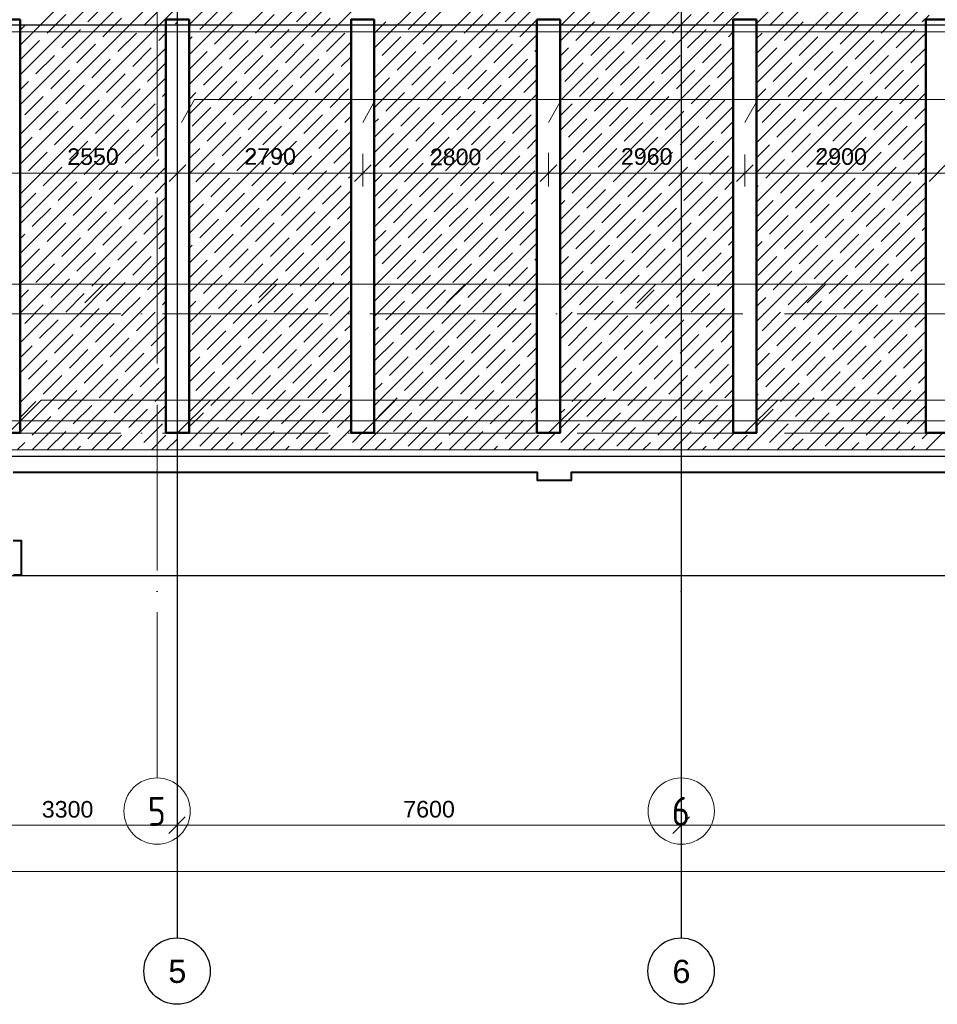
# Model space of a CAD drawing. Header units: millimetres. Extents: x -7161 to 110176, y -144197 to 47288.
# Tile 4 of 28: x 14579 to 28409, y -8612 to 6233. Entities that reach past the tile are written whole.
import ezdxf

# ---------------------------------------------------------------- set-up
doc = ezdxf.new("R2010")
doc.units = ezdxf.units.MM
doc.linetypes.add('ADSK_Линия сетки', pattern=[3125, 2500, -312.5, 0, -312.5])
for name, color, linetype, lineweight in [('S-GRID-____-IDEN', 1, 'Continuous', 20), ('S-GRID-____-OTLN', 1, 'Continuous', 9), ('Каркас', 130, 'Continuous', 50), ('Несущие стены', 10, 'Continuous', 40), ('Обмерные чертежи _09_02_2026_ 2 эт_dwg', 8, 'Continuous', 9), ('Оси', 7, 'Continuous', 9), ('Плита', 7, 'Continuous', 9), ('Размеры', 7, 'Continuous', 9), ('Штриховка', 7, 'Continuous', 9)]:
    doc.layers.add(name, color=color, linetype=linetype, lineweight=lineweight)
doc.styles.add('Arial', font='arial.ttf', dxfattribs={"height": 250})
doc.styles.add('Arial_1', font='arial.ttf', dxfattribs={"height": 350})
doc.styles.add('GOST Common', font='GOST_Common.ttf', dxfattribs={"width": 0.9, "height": 437.5})

# ---------------------------------------------------------------- blocks, each defined once
blk = doc.blocks.new('Обмерные чертежи _09_02_2026_ 2 эт_dwg__Oblique-2038351-Cхема демонтажа сборных ребристых плит перекрытия 2 этажа в осях _Г-Ж_1-3 и Г-Ж_10-12_')
at = {"layer": 'Оси'}
blk.add_line((-0.5, -0.5), (0.5, 0.5), dxfattribs=at)
blk = doc.blocks.new('Обмерные чертежи _09_02_2026_ 2 эт_dwg_ось сокольники-2038352-Cхема демонтажа сборных ребристых плит перекрытия 2 этажа в осях _Г-Ж_1-3 и Г-Ж_10-12_')
at = {"layer": 'Оси'}
for p, q in [((-493913, 37824), (-490214, 37824)), ((-490614, 37824), (-482616, 37824)), ((-483016, 37824), (-470117, 37824)), ((-507564, 37124), (-445320, 37124))]:
    blk.add_line(p, q, dxfattribs=at)
at = {"layer": 'Оси', "color": 250, "lineweight": 30, "flags": 128}
for points in [[(-490414, 84678), (-490414, 80157), (-490414, 63892), (-490414, 56540), (-490414, 51884), (-490414, 45174), (-490414, 43179), (-490414, 36624), (-490414, 36124)], [(-482816, 84678), (-482816, 80157), (-482816, 63892), (-482816, 56540), (-482816, 51884), (-482816, 45174), (-482816, 43179), (-482816, 36624), (-482816, 36124)], [(-445520, 49884), (-452018, 49884), (-455016, 49884), (-459017, 49884), (-462418, 49884), (-470317, 49884), (-482816, 49884), (-490714, 49884), (-493713, 49884), (-497864, 49884), (-500864, 49884), (-507364, 49884), (-513025, 49884), (-513525, 49884)], [(-445520, 43384), (-452018, 43384), (-455016, 43384), (-459017, 43384), (-462418, 43384), (-470317, 43384), (-482816, 43384), (-490714, 43384), (-493713, 43384), (-497864, 43384), (-500864, 43384), (-507364, 43384), (-513025, 43384), (-513525, 43384)], [(-445520, 41586), (-452018, 41586), (-455016, 41586), (-459017, 41586), (-462418, 41586), (-470317, 41586), (-482816, 41586), (-490714, 41586), (-493713, 41586), (-497864, 41586), (-500864, 41586), (-507364, 41586), (-513025, 41586), (-513525, 41586)]]:
    blk.add_lwpolyline(points, dxfattribs=at)
at = {"layer": 'Оси', "flags": 128}
for points in [[(-490414, 38024), (-490414, 36687)], [(-482816, 38024), (-482816, 36687)]]:
    blk.add_lwpolyline(points, close=True, dxfattribs=at)
at = {"layer": 'Оси', "color": 250, "lineweight": 30}
for centre in [(-490414, 35624), (-482816, 35624)]:
    blk.add_circle(centre, 500, dxfattribs=at)
at = {"xscale": 250, "yscale": 250, "zscale": 250}
for p in [(-490414, 37824), (-482816, 37824)]:
    blk.add_blockref('Обмерные чертежи _09_02_2026_ 2 эт_dwg__Oblique-2038351-Cхема демонтажа сборных ребристых плит перекрытия 2 этажа в осях _Г-Ж_1-3 и Г-Ж_10-12_', p, dxfattribs=at)
at = {"xscale": 250, "yscale": 250, "zscale": 250, "rotation": 180}
for p in [(-490414, 37824), (-482816, 37824)]:
    blk.add_blockref('Обмерные чертежи _09_02_2026_ 2 эт_dwg__Oblique-2038351-Cхема демонтажа сборных ребристых плит перекрытия 2 этажа в осях _Г-Ж_1-3 и Г-Ж_10-12_', p, dxfattribs=at)
at = {"layer": 'Оси', "lineweight": 30, "line_spacing_factor": 0.941778}
for s, insert, char_height, width, attachment_point, style in [('3300', (-492063, 38189), 250, 930.44, 2, 'Arial'), ('7600', (-486615, 38191), 250, 930.44, 2, 'Arial'), ('\\fArial|b0|i0|c204|p34|;5', (-490545, 35797), 350, 325.65, 1, 'Arial_1'), ('\\fArial|b0|i0|c204|p34|;6', (-482947, 35795), 350, 325.65, 1, 'Arial_1')]:
    blk.add_mtext(s, dxfattribs=dict(at, insert=insert, char_height=char_height, width=width, attachment_point=attachment_point, style=style))
blk = doc.blocks.new('Обмерные чертежи _09_02_2026_ 2 эт_dwg__Oblique-2038353-Cхема демонтажа сборных ребристых плит перекрытия 2 этажа в осях _Г-Ж_1-3 и Г-Ж_10-12_')
at = {"layer": 'Размеры'}
blk.add_line((-0.5, -0.5), (0.5, 0.5), dxfattribs=at)
blk = doc.blocks.new('Обмерные чертежи _09_02_2026_ 2 эт_dwg-2037874-Cхема демонтажа сборных ребристых плит перекрытия 2 этажа в осях _Г-Ж_1-3 и Г-Ж_10-12_')
at = {"lineweight": 9}
for p, q in [((-717872, -140487), (-717677, -140142)), ((-715072, -140487), (-714877, -140142)), ((-712112, -140487), (-711917, -140142)), ((-722060, -143204), (-721781, -142924)), ((-719447, -143204), (-719167, -142924)), ((-716610, -143204), (-716330, -142924)), ((-713736, -143204), (-713456, -142924)), ((-711171, -143204), (-710892, -142924)), ((-720662, -145167), (-720167, -144673)), ((-717872, -145167), (-717377, -144673)), ((-715072, -145167), (-714577, -144673)), ((-712112, -145167), (-711617, -144673))]:
    blk.add_line(p, q, dxfattribs=at)
at = {"lineweight": 9, "flags": 128}
for points in [[(-690749, -140142), (-691687, -140142), (-720406, -140142), (-720601, -140487), (-720406, -140142)], [(-691500, -143204), (-691220, -142924), (-723426, -142924), (-725851, -142924)], [(-723212, -145167), (-722717, -144673), (-691268, -144673), (-688862, -144673)]]:
    blk.add_lwpolyline(points, dxfattribs=at)
at = {"layer": 'Каркас', "flags": 128}
for points in [[(-723037, -138936), (-723387, -138936), (-723387, -145167), (-723037, -145167), (-723037, -138936)], [(-720487, -138936), (-720837, -138936), (-720837, -145167), (-720487, -145167), (-720487, -138936)], [(-717697, -138936), (-718047, -138936), (-718047, -145167), (-717697, -145167), (-717697, -138936)], [(-714897, -138936), (-715247, -138936), (-715247, -145167), (-714897, -145167), (-714897, -138936)], [(-711937, -138936), (-712287, -138936), (-712287, -145167), (-711937, -145167), (-711937, -138936)], [(-709037, -138936), (-709387, -138936), (-709387, -145167), (-709037, -145167), (-709037, -138936)]]:
    blk.add_lwpolyline(points, dxfattribs=at)
at = {"layer": 'Несущие стены', "flags": 128}
for points in [[(-723135, -147308), (-723015, -147308), (-723015, -146791), (-723138, -146791)], [(-723138, -145756), (-715241, -145756), (-715241, -145881), (-714724, -145881), (-714724, -145756), (-706913, -145756)]]:
    blk.add_lwpolyline(points, dxfattribs=at)
at = {"layer": 'Несущие стены', "color": 7, "lineweight": 9, "flags": 128}
blk.add_lwpolyline([(-689473, -145016), (-689490, -139119), (-723436, -139119), (-723408, -144985), (-689473, -144985)], dxfattribs=at)
at = {"layer": 'Плита', "flags": 128}
blk.add_lwpolyline([(-691378, -135013), (-681998, -135181), (-681998, -147340), (-689269, -147340), (-689269, -145423), (-723567, -145423), (-723567, -147245), (-731114, -147245), (-731183, -138904)], dxfattribs=at)
at = {"layer": 'Размеры'}
for p, q in [((-720462, -141250), (-723412, -141250)), ((-717672, -141250), (-720862, -141250)), ((-714872, -141250), (-718072, -141250)), ((-711912, -141250), (-715272, -141250)), ((-709012, -141250), (-712312, -141250)), ((-706002, -141250), (-709412, -141250))]:
    blk.add_line(p, q, dxfattribs=at)
at = {"layer": 'Размеры', "flags": 128}
for points in [[(-720662, -141450), (-720662, -140864)], [(-717872, -141450), (-717872, -140960)], [(-715072, -141450), (-715072, -140945)], [(-712112, -141450), (-712112, -140967)]]:
    blk.add_lwpolyline(points, close=True, dxfattribs=at)
at = {"layer": 'Штриховка'}
for p, q in [((-711937, -138996), (-709467, -136527)), ((-720487, -139015), (-718222, -136750)), ((-714897, -139262), (-712362, -136728)), ((-717697, -139368), (-715242, -136913)), ((-711937, -139445), (-709467, -136976)), ((-723037, -139320), (-720772, -137055)), ((-720487, -139464), (-718222, -137199)), ((-714897, -139711), (-712362, -137177)), ((-717697, -139817), (-715242, -137362)), ((-711937, -139894), (-709467, -137425)), ((-723037, -139769), (-720772, -137504)), ((-720487, -139913), (-718222, -137648)), ((-714897, -140160), (-712362, -137626)), ((-717697, -140266), (-715242, -137811)), ((-711937, -140343), (-709467, -137874)), ((-723037, -140218), (-720772, -137953)), ((-720487, -140362), (-718222, -138097)), ((-714897, -140609), (-712362, -138075)), ((-717697, -140715), (-715242, -138260)), ((-711937, -140792), (-709467, -138323)), ((-723037, -140667), (-720772, -138402)), ((-720487, -140811), (-718222, -138546)), ((-714897, -141058), (-712362, -138524)), ((-722013, -138969), (-721732, -138689)), ((-721171, -139026), (-720890, -138745)), ((-718870, -138969), (-718589, -138689)), ((-717697, -141164), (-715242, -138710)), ((-715726, -138969), (-715446, -138689)), ((-714885, -139026), (-714604, -138745)), ((-712583, -138969), (-712362, -138748)), ((-711937, -141241), (-709467, -138772)), ((-711741, -139026), (-711461, -138745)), ((-723037, -141116), (-720725, -138804)), ((-722630, -139138), (-722349, -138857)), ((-721788, -139194), (-721507, -138913)), ((-720487, -141260), (-718031, -138804)), ((-720329, -139082), (-720048, -138801)), ((-719487, -139138), (-719206, -138857)), ((-718645, -139194), (-718364, -138913)), ((-717186, -139082), (-716905, -138801)), ((-716344, -139138), (-716063, -138857)), ((-715502, -139194), (-715247, -138939)), ((-714897, -141507), (-712194, -138804)), ((-714043, -139082), (-713762, -138801)), ((-713201, -139138), (-712920, -138857)), ((-710900, -139082), (-710619, -138801)), ((-710058, -139138), (-709777, -138857)), ((-709440, -138969), (-709337, -138866)), ((-723037, -139095), (-722967, -139026)), ((-722405, -139362), (-722125, -139082)), ((-720693, -138997), (-720666, -138969)), ((-720104, -139306), (-719824, -139026)), ((-719262, -139362), (-718982, -139082)), ((-717697, -139144), (-717522, -138969)), ((-716961, -139306), (-716681, -139026)), ((-716119, -139362), (-715839, -139082)), ((-714660, -139250), (-714379, -138969)), ((-713818, -139306), (-713537, -139026)), ((-712976, -139362), (-712696, -139082)), ((-711517, -139250), (-711236, -138969)), ((-710675, -139306), (-710394, -139026)), ((-709833, -139362), (-709552, -139082)), ((-721564, -139418), (-721283, -139138)), ((-720946, -139250), (-720837, -139140)), ((-720487, -139239), (-720441, -139194)), ((-718420, -139418), (-718140, -139138)), ((-717697, -141613), (-715247, -139163)), ((-717579, -139475), (-717298, -139194)), ((-714436, -139475), (-714155, -139194)), ((-712359, -139194), (-712287, -139122)), ((-711937, -139221), (-711854, -139138)), ((-711937, -141690), (-709387, -139140)), ((-711292, -139475), (-711012, -139194)), ((-723037, -141565), (-720837, -139365)), ((-723023, -139531), (-722742, -139250)), ((-722181, -139587), (-721900, -139306)), ((-721339, -139643), (-721058, -139362)), ((-720487, -141709), (-718047, -139269)), ((-719880, -139531), (-719599, -139250)), ((-719038, -139587), (-718757, -139306)), ((-716737, -139531), (-716456, -139250)), ((-715895, -139587), (-715614, -139306)), ((-715277, -139418), (-715247, -139388)), ((-714897, -141956), (-712287, -139346)), ((-714897, -139487), (-714772, -139362)), ((-713594, -139531), (-713313, -139250)), ((-712752, -139587), (-712471, -139306)), ((-711910, -139643), (-711629, -139362)), ((-710451, -139531), (-710170, -139250)), ((-709609, -139587), (-709387, -139365)), ((-722798, -139755), (-722518, -139475)), ((-721956, -139811), (-721676, -139531)), ((-720487, -139689), (-720217, -139418)), ((-719655, -139755), (-719375, -139475)), ((-718813, -139811), (-718533, -139531)), ((-718196, -139643), (-718047, -139494)), ((-717354, -139699), (-717073, -139418)), ((-716512, -139755), (-716232, -139475)), ((-715670, -139811), (-715390, -139531)), ((-714211, -139699), (-713930, -139418)), ((-713369, -139755), (-713088, -139475)), ((-711068, -139699), (-710787, -139418)), ((-710226, -139755), (-709945, -139475)), ((-721115, -139867), (-720837, -139589)), ((-720273, -139924), (-719992, -139643)), ((-717697, -139593), (-717691, -139587)), ((-717697, -142062), (-715247, -139612)), ((-717130, -139924), (-716849, -139643)), ((-714828, -139867), (-714548, -139587)), ((-713986, -139924), (-713706, -139643)), ((-712527, -139811), (-712287, -139571)), ((-711937, -142139), (-709387, -139589)), ((-711685, -139867), (-711405, -139587)), ((-710843, -139924), (-710563, -139643)), ((-723037, -142014), (-720837, -139814)), ((-722574, -139980), (-722293, -139699)), ((-721732, -140036), (-721451, -139755)), ((-720487, -142158), (-718047, -139718)), ((-719431, -139980), (-719150, -139699)), ((-718589, -140036), (-718308, -139755)), ((-717697, -140042), (-717466, -139811)), ((-716288, -139980), (-716007, -139699)), ((-714897, -142405), (-712287, -139795)), ((-714604, -140092), (-714323, -139811)), ((-713145, -139980), (-712864, -139699)), ((-711461, -140092), (-711180, -139811)), ((-710001, -139980), (-709721, -139699)), ((-723037, -139993), (-722911, -139867)), ((-722349, -140204), (-722069, -139924)), ((-721507, -140260), (-721227, -139980)), ((-720048, -140148), (-719768, -139867)), ((-719206, -140204), (-718926, -139924)), ((-718364, -140260), (-718084, -139980)), ((-716905, -140148), (-716624, -139867)), ((-716063, -140204), (-715783, -139924)), ((-715446, -140036), (-715247, -139837)), ((-713762, -140148), (-713481, -139867)), ((-712920, -140204), (-712639, -139924)), ((-711937, -140119), (-711798, -139980)), ((-710619, -140148), (-710338, -139867)), ((-709777, -140204), (-709496, -139924)), ((-722967, -140373), (-722686, -140092)), ((-720890, -140092), (-720837, -140039)), ((-720487, -140138), (-720385, -140036)), ((-719824, -140373), (-719543, -140092)), ((-717697, -142511), (-715247, -140061)), ((-717522, -140317), (-717242, -140036)), ((-716681, -140373), (-716400, -140092)), ((-714379, -140317), (-714099, -140036)), ((-713537, -140373), (-713257, -140092)), ((-712303, -140036), (-712287, -140020)), ((-711937, -142588), (-709387, -140038)), ((-711236, -140317), (-710956, -140036)), ((-710394, -140373), (-710114, -140092)), ((-723037, -142463), (-720837, -140263)), ((-722125, -140429), (-721844, -140148)), ((-721283, -140485), (-721002, -140204)), ((-720487, -142607), (-718047, -140167)), ((-720441, -140541), (-720160, -140260)), ((-718982, -140429), (-718701, -140148)), ((-717298, -140541), (-717017, -140260)), ((-715839, -140429), (-715558, -140148)), ((-714897, -140385), (-714716, -140204)), ((-714897, -142854), (-712287, -140244)), ((-714155, -140541), (-713874, -140260)), ((-712696, -140429), (-712415, -140148)), ((-711854, -140485), (-711573, -140204)), ((-711012, -140541), (-710731, -140260)), ((-709552, -140429), (-709387, -140263)), ((-722742, -140597), (-722462, -140317)), ((-721900, -140653), (-721620, -140373)), ((-719599, -140597), (-719319, -140317)), ((-718757, -140653), (-718477, -140373)), ((-718140, -140485), (-718047, -140392)), ((-716456, -140597), (-716175, -140317)), ((-715614, -140653), (-715334, -140373)), ((-713313, -140597), (-713032, -140317)), ((-710170, -140597), (-709889, -140317)), ((-722518, -140822), (-722237, -140541)), ((-721058, -140709), (-720837, -140488)), ((-720217, -140766), (-719936, -140485)), ((-719375, -140822), (-719094, -140541)), ((-717697, -140491), (-717635, -140429)), ((-717697, -142960), (-715247, -140510)), ((-717073, -140766), (-716793, -140485)), ((-716232, -140822), (-715951, -140541)), ((-714772, -140709), (-714492, -140429)), ((-713930, -140766), (-713650, -140485)), ((-713088, -140822), (-712808, -140541)), ((-712471, -140653), (-712287, -140469)), ((-711937, -143037), (-709387, -140487)), ((-711629, -140709), (-711349, -140429)), ((-710787, -140766), (-710507, -140485)), ((-709945, -140822), (-709665, -140541)), ((-723037, -140891), (-722854, -140709)), ((-723037, -142912), (-720837, -140712)), ((-721676, -140878), (-721395, -140597)), ((-720487, -143056), (-718047, -140616)), ((-719992, -140990), (-719711, -140709)), ((-718533, -140878), (-718252, -140597)), ((-717691, -140934), (-717410, -140653)), ((-716849, -140990), (-716568, -140709)), ((-714897, -143303), (-712287, -140693)), ((-714548, -140934), (-714267, -140653)), ((-713706, -140990), (-713425, -140709)), ((-711405, -140934), (-711124, -140653)), ((-710563, -140990), (-710282, -140709)), ((-722293, -141046), (-722013, -140766)), ((-721451, -141102), (-721171, -140822)), ((-719150, -141046), (-718870, -140766)), ((-718308, -141102), (-718047, -140841)), ((-716007, -141046), (-715726, -140766)), ((-715390, -140878), (-715247, -140735)), ((-714897, -140834), (-714885, -140822)), ((-712864, -141046), (-712583, -140766)), ((-711937, -141017), (-711741, -140822)), ((-709721, -141046), (-709440, -140766)), ((-722911, -141215), (-722630, -140934)), ((-722069, -141271), (-721788, -140990)), ((-720487, -141036), (-720329, -140878)), ((-719768, -141215), (-719487, -140934)), ((-718926, -141271), (-718645, -140990)), ((-717697, -143409), (-715247, -140959)), ((-717466, -141158), (-717186, -140878)), ((-716624, -141215), (-716344, -140934)), ((-715783, -141271), (-715502, -140990)), ((-714323, -141158), (-714043, -140878)), ((-713481, -141215), (-713201, -140934)), ((-712639, -141271), (-712359, -140990)), ((-711937, -143486), (-709387, -140936)), ((-711180, -141158), (-710900, -140878)), ((-710338, -141215), (-710058, -140934)), ((-723037, -143361), (-720837, -141161)), ((-722686, -141439), (-722405, -141158)), ((-721227, -141327), (-720946, -141046)), ((-720487, -143505), (-718047, -141065)), ((-720385, -141383), (-720104, -141102)), ((-719543, -141439), (-719262, -141158)), ((-717242, -141383), (-716961, -141102)), ((-716400, -141439), (-716119, -141158)), ((-714897, -141283), (-714660, -141046)), ((-714897, -143752), (-712287, -141142)), ((-714099, -141383), (-713818, -141102)), ((-713257, -141439), (-712976, -141158)), ((-711798, -141327), (-711517, -141046)), ((-710956, -141383), (-710675, -141102)), ((-710114, -141439), (-709833, -141158)), ((-709496, -141271), (-709387, -141161)), ((-721844, -141495), (-721564, -141215)), ((-718701, -141495), (-718420, -141215)), ((-718084, -141327), (-718047, -141290)), ((-717697, -141389), (-717579, -141271)), ((-715558, -141495), (-715277, -141215)), ((-714716, -141551), (-714436, -141271)), ((-711573, -141551), (-711292, -141271)), ((-723037, -141340), (-723023, -141327)), ((-722462, -141664), (-722181, -141383)), ((-721620, -141720), (-721339, -141439)), ((-721002, -141551), (-720837, -141386)), ((-720160, -141607), (-719880, -141327)), ((-719319, -141664), (-719038, -141383)), ((-718477, -141720), (-718196, -141439)), ((-717697, -143858), (-715247, -141408)), ((-717017, -141607), (-716737, -141327)), ((-716175, -141664), (-715895, -141383)), ((-713874, -141607), (-713594, -141327)), ((-713032, -141664), (-712752, -141383)), ((-712415, -141495), (-712287, -141367)), ((-711937, -143935), (-709387, -141385)), ((-711937, -141466), (-711910, -141439)), ((-710731, -141607), (-710451, -141327)), ((-709889, -141664), (-709609, -141383)), ((-723037, -141789), (-722798, -141551)), ((-723037, -143810), (-720837, -141610)), ((-722237, -141888), (-721956, -141607)), ((-720487, -143954), (-718047, -141514)), ((-719936, -141832), (-719655, -141551)), ((-719094, -141888), (-718813, -141607)), ((-717635, -141776), (-717354, -141495)), ((-716793, -141832), (-716512, -141551)), ((-715951, -141888), (-715670, -141607)), ((-714897, -144201), (-712287, -141591)), ((-714492, -141776), (-714211, -141495)), ((-713650, -141832), (-713369, -141551)), ((-712808, -141888), (-712527, -141607)), ((-711349, -141776), (-711068, -141495)), ((-710507, -141832), (-710226, -141551)), ((-709665, -141888), (-709387, -141610)), ((-721395, -141944), (-721115, -141664)), ((-720487, -141934), (-720273, -141720)), ((-718252, -141944), (-718047, -141739)), ((-717410, -142000), (-717130, -141720)), ((-715334, -141720), (-715247, -141633)), ((-714897, -141732), (-714828, -141664)), ((-714267, -142000), (-713986, -141720)), ((-711937, -141915), (-711685, -141664)), ((-711124, -142000), (-710843, -141720)), ((-722854, -142056), (-722574, -141776)), ((-722013, -142113), (-721732, -141832)), ((-721171, -142169), (-720890, -141888)), ((-719711, -142056), (-719431, -141776)), ((-718870, -142113), (-718589, -141832)), ((-717697, -144307), (-715247, -141857)), ((-716568, -142056), (-716288, -141776)), ((-715726, -142113), (-715446, -141832)), ((-714885, -142169), (-714604, -141888)), ((-713425, -142056), (-713145, -141776)), ((-712583, -142113), (-712303, -141832)), ((-711937, -144384), (-709387, -141834)), ((-711741, -142169), (-711461, -141888)), ((-710282, -142056), (-710001, -141776)), ((-723037, -144259), (-720837, -142059)), ((-722630, -142281), (-722349, -142000)), ((-721788, -142337), (-721507, -142056)), ((-720487, -144403), (-718047, -141963)), ((-720329, -142225), (-720048, -141944)), ((-719487, -142281), (-719206, -142000)), ((-718645, -142337), (-718364, -142056)), ((-717186, -142225), (-716905, -141944)), ((-716344, -142281), (-716063, -142000)), ((-714897, -144650), (-712287, -142040)), ((-714043, -142225), (-713762, -141944)), ((-713201, -142281), (-712920, -142000)), ((-710900, -142225), (-710619, -141944)), ((-710058, -142281), (-709777, -142000)), ((-709440, -142113), (-709387, -142059)), ((-723037, -142239), (-722967, -142169)), ((-720104, -142449), (-719824, -142169)), ((-717697, -142287), (-717522, -142113)), ((-716961, -142449), (-716681, -142169)), ((-715502, -142337), (-715247, -142082)), ((-714660, -142393), (-714379, -142113)), ((-713818, -142449), (-713537, -142169)), ((-711517, -142393), (-711236, -142113)), ((-710675, -142449), (-710394, -142169)), ((-722405, -142505), (-722125, -142225)), ((-721564, -142562), (-721283, -142281)), ((-720946, -142393), (-720837, -142284)), ((-720487, -142383), (-720441, -142337)), ((-719262, -142505), (-718982, -142225)), ((-718420, -142562), (-718140, -142281)), ((-717697, -144756), (-715247, -142306)), ((-717579, -142618), (-717298, -142337)), ((-716119, -142505), (-715839, -142225)), ((-714436, -142618), (-714155, -142337)), ((-712976, -142505), (-712696, -142225)), ((-712359, -142337), (-712287, -142265)), ((-711937, -142364), (-711854, -142281)), ((-711937, -144833), (-709387, -142283)), ((-711292, -142618), (-711012, -142337)), ((-709833, -142505), (-709552, -142225)), ((-723023, -142674), (-722742, -142393)), ((-722181, -142730), (-721900, -142449)), ((-721339, -142786), (-721058, -142505)), ((-720487, -144852), (-718047, -142412)), ((-719880, -142674), (-719599, -142393)), ((-719038, -142730), (-718757, -142449)), ((-716737, -142674), (-716456, -142393)), ((-715895, -142730), (-715614, -142449)), ((-714897, -145099), (-712287, -142489)), ((-714897, -142630), (-714772, -142505)), ((-713594, -142674), (-713313, -142393)), ((-712752, -142730), (-712471, -142449)), ((-711910, -142786), (-711629, -142505)), ((-710451, -142674), (-710170, -142393)), ((-723037, -144708), (-720837, -142508)), ((-722798, -142898), (-722518, -142618)), ((-720487, -142832), (-720217, -142562)), ((-719655, -142898), (-719375, -142618)), ((-718196, -142786), (-718047, -142637)), ((-717354, -142842), (-717073, -142562)), ((-716512, -142898), (-716232, -142618)), ((-715277, -142562), (-715247, -142531)), ((-714211, -142842), (-713930, -142562)), ((-713369, -142898), (-713088, -142618)), ((-711068, -142842), (-710787, -142562)), ((-710226, -142898), (-709945, -142618)), ((-709609, -142730), (-709387, -142508)), ((-721956, -142954), (-721676, -142674)), ((-721115, -143011), (-720837, -142733)), ((-720273, -143067), (-719992, -142786)), ((-718813, -142954), (-718533, -142674)), ((-717914, -145423), (-715247, -142755)), ((-717697, -142736), (-717691, -142730)), ((-717130, -143067), (-716849, -142786)), ((-715670, -142954), (-715390, -142674)), ((-714828, -143011), (-714548, -142730)), ((-713986, -143067), (-713706, -142786)), ((-712527, -142954), (-712287, -142714)), ((-712077, -145423), (-709387, -142732)), ((-711685, -143011), (-711405, -142730)), ((-710843, -143067), (-710563, -142786)), ((-722574, -143123), (-722293, -142842)), ((-721732, -143179), (-721451, -142898)), ((-720608, -145423), (-718047, -142861)), ((-719431, -143123), (-719150, -142842)), ((-718589, -143179), (-718308, -142898)), ((-716288, -143123), (-716007, -142842)), ((-714771, -145423), (-712287, -142938)), ((-713145, -143123), (-712864, -142842)), ((-710001, -143123), (-709721, -142842)), ((-723037, -145157), (-720837, -142957)), ((-723037, -143137), (-722911, -143011)), ((-722349, -143347), (-722069, -143067)), ((-720048, -143291), (-719768, -143011)), ((-719206, -143347), (-718926, -143067)), ((-717697, -143185), (-717466, -142954)), ((-716905, -143291), (-716624, -143011)), ((-716063, -143347), (-715783, -143067)), ((-715446, -143179), (-715247, -142980)), ((-714604, -143235), (-714323, -142954)), ((-713762, -143291), (-713481, -143011)), ((-712920, -143347), (-712639, -143067)), ((-711461, -143235), (-711180, -142954)), ((-710619, -143291), (-710338, -143011)), ((-709777, -143347), (-709496, -143067)), ((-722967, -143516), (-722686, -143235)), ((-721507, -143403), (-721227, -143123)), ((-720890, -143235), (-720837, -143182)), ((-720487, -143281), (-720385, -143179)), ((-719824, -143516), (-719543, -143235)), ((-718364, -143403), (-718084, -143123)), ((-717522, -143460), (-717242, -143179)), ((-717465, -145423), (-715247, -143204)), ((-716681, -143516), (-716400, -143235)), ((-714379, -143460), (-714099, -143179)), ((-713537, -143516), (-713257, -143235)), ((-712303, -143179), (-712287, -143163)), ((-711937, -143262), (-711798, -143123)), ((-711628, -145423), (-709387, -143181)), ((-711236, -143460), (-710956, -143179)), ((-710394, -143516), (-710114, -143235)), ((-722125, -143572), (-721844, -143291)), ((-721283, -143628), (-721002, -143347)), ((-720159, -145423), (-718047, -143310)), ((-718982, -143572), (-718701, -143291)), ((-715839, -143572), (-715558, -143291)), ((-714897, -143528), (-714716, -143347)), ((-714322, -145423), (-712287, -143387)), ((-712696, -143572), (-712415, -143291)), ((-711854, -143628), (-711573, -143347)), ((-722853, -145423), (-720837, -143406)), ((-722742, -143740), (-722462, -143460)), ((-721900, -143796), (-721620, -143516)), ((-720441, -143684), (-720160, -143403)), ((-719599, -143740), (-719319, -143460)), ((-718757, -143796), (-718477, -143516)), ((-718140, -143628), (-718047, -143535)), ((-717298, -143684), (-717017, -143403)), ((-716456, -143740), (-716175, -143460)), ((-715614, -143796), (-715334, -143516)), ((-714155, -143684), (-713874, -143403)), ((-713313, -143740), (-713032, -143460)), ((-711012, -143684), (-710731, -143403)), ((-710170, -143740), (-709889, -143460)), ((-709552, -143572), (-709387, -143406)), ((-722518, -143965), (-722237, -143684)), ((-721058, -143852), (-720837, -143631)), ((-720217, -143909), (-719936, -143628)), ((-719375, -143965), (-719094, -143684)), ((-717697, -143634), (-717635, -143572)), ((-717073, -143909), (-716793, -143628)), ((-717016, -145423), (-715247, -143653)), ((-716232, -143965), (-715951, -143684)), ((-714772, -143852), (-714492, -143572)), ((-713930, -143909), (-713650, -143628)), ((-713088, -143965), (-712808, -143684)), ((-712471, -143796), (-712287, -143612)), ((-711629, -143852), (-711349, -143572)), ((-711179, -145423), (-709387, -143630)), ((-710787, -143909), (-710507, -143628)), ((-709945, -143965), (-709665, -143684)), ((-721676, -144021), (-721395, -143740)), ((-719710, -145423), (-718047, -143759)), ((-718533, -144021), (-718252, -143740)), ((-717691, -144077), (-717410, -143796)), ((-714548, -144077), (-714267, -143796)), ((-713873, -145423), (-712287, -143836)), ((-711405, -144077), (-711124, -143796)), ((-723037, -144035), (-722854, -143852)), ((-722404, -145423), (-720837, -143855)), ((-722293, -144189), (-722013, -143909)), ((-721451, -144245), (-721171, -143965)), ((-719992, -144133), (-719711, -143852)), ((-719150, -144189), (-718870, -143909)), ((-718308, -144245), (-718047, -143984)), ((-716849, -144133), (-716568, -143852)), ((-716007, -144189), (-715726, -143909)), ((-715390, -144021), (-715247, -143878)), ((-714897, -143977), (-714885, -143965)), ((-713706, -144133), (-713425, -143852)), ((-712864, -144189), (-712583, -143909)), ((-711937, -144160), (-711741, -143965)), ((-710563, -144133), (-710282, -143852)), ((-709721, -144189), (-709440, -143909)), ((-722911, -144358), (-722630, -144077)), ((-722069, -144414), (-721788, -144133)), ((-720487, -144179), (-720329, -144021)), ((-719768, -144358), (-719487, -144077)), ((-718926, -144414), (-718645, -144133)), ((-717466, -144301), (-717186, -144021)), ((-716624, -144358), (-716344, -144077)), ((-716567, -145423), (-715247, -144102)), ((-715783, -144414), (-715502, -144133)), ((-714323, -144301), (-714043, -144021)), ((-713481, -144358), (-713201, -144077)), ((-712639, -144414), (-712359, -144133)), ((-711180, -144301), (-710900, -144021)), ((-710730, -145423), (-709387, -144079)), ((-710338, -144358), (-710058, -144077)), ((-721227, -144470), (-720946, -144189)), ((-720385, -144526), (-720104, -144245)), ((-719261, -145423), (-718047, -144208)), ((-717242, -144526), (-716961, -144245)), ((-714897, -144426), (-714660, -144189)), ((-714099, -144526), (-713818, -144245)), ((-713424, -145423), (-712287, -144285)), ((-711798, -144470), (-711517, -144189)), ((-710956, -144526), (-710675, -144245)), ((-722686, -144582), (-722405, -144301)), ((-721955, -145423), (-720837, -144304)), ((-721844, -144638), (-721564, -144358)), ((-719543, -144582), (-719262, -144301)), ((-718701, -144638), (-718420, -144358)), ((-718084, -144470), (-718047, -144433)), ((-717697, -144532), (-717579, -144414)), ((-716400, -144582), (-716119, -144301)), ((-715558, -144638), (-715277, -144358)), ((-714716, -144694), (-714436, -144414)), ((-713257, -144582), (-712976, -144301)), ((-711573, -144694), (-711292, -144414)), ((-710114, -144582), (-709833, -144301)), ((-709496, -144414), (-709387, -144304)), ((-723037, -144484), (-723023, -144470)), ((-722462, -144807), (-722181, -144526)), ((-721620, -144863), (-721339, -144582)), ((-721002, -144694), (-720837, -144529)), ((-720160, -144751), (-719880, -144470)), ((-719319, -144807), (-719038, -144526)), ((-718477, -144863), (-718196, -144582)), ((-717017, -144751), (-716737, -144470)), ((-716175, -144807), (-715895, -144526)), ((-716118, -145423), (-715247, -144551)), ((-713874, -144751), (-713594, -144470)), ((-713032, -144807), (-712752, -144526)), ((-712415, -144638), (-712287, -144510)), ((-711937, -144609), (-711910, -144582)), ((-710731, -144751), (-710451, -144470)), ((-710281, -145423), (-709387, -144528)), ((-709889, -144807), (-709609, -144526)), ((-723037, -144933), (-722798, -144694)), ((-719936, -144975), (-719655, -144694)), ((-718812, -145423), (-718047, -144657)), ((-717635, -144919), (-717354, -144638)), ((-716793, -144975), (-716512, -144694)), ((-714492, -144919), (-714211, -144638)), ((-713650, -144975), (-713369, -144694)), ((-711349, -144919), (-711068, -144638)), ((-710507, -144975), (-710226, -144694)), ((-722237, -145031), (-721956, -144751)), ((-721506, -145423), (-720837, -144753)), ((-721395, -145087), (-721115, -144807)), ((-720487, -145077), (-720273, -144863)), ((-719094, -145031), (-718813, -144751)), ((-717410, -145143), (-717130, -144863)), ((-715951, -145031), (-715670, -144751)), ((-715334, -144863), (-715247, -144776)), ((-714897, -144875), (-714828, -144807)), ((-714267, -145143), (-713986, -144863)), ((-712975, -145423), (-712287, -144734)), ((-712808, -145031), (-712527, -144751)), ((-711937, -145058), (-711685, -144807)), ((-711124, -145143), (-710843, -144863)), ((-709665, -145031), (-709387, -144753)), ((-722854, -145200), (-722574, -144919)), ((-722013, -145256), (-721732, -144975)), ((-719711, -145200), (-719431, -144919)), ((-718870, -145256), (-718589, -144975)), ((-718252, -145087), (-718047, -144882)), ((-716568, -145200), (-716288, -144919)), ((-715726, -145256), (-715446, -144975)), ((-715669, -145423), (-715247, -145000)), ((-713425, -145200), (-713145, -144919)), ((-712583, -145256), (-712303, -144975)), ((-710282, -145200), (-710001, -144919)), ((-709832, -145423), (-709387, -144977)), ((-722629, -145423), (-722349, -145143)), ((-721171, -145312), (-720890, -145031)), ((-720329, -145368), (-720048, -145087)), ((-719486, -145423), (-719206, -145143)), ((-718363, -145423), (-718047, -145106)), ((-718028, -145312), (-717883, -145167)), ((-717186, -145368), (-716905, -145087)), ((-716343, -145423), (-716063, -145143)), ((-715220, -145423), (-714965, -145167)), ((-714885, -145312), (-714604, -145031)), ((-714043, -145368), (-713762, -145087)), ((-713200, -145423), (-712920, -145143)), ((-712526, -145423), (-712271, -145167)), ((-711741, -145312), (-711461, -145031)), ((-710900, -145368), (-710619, -145087)), ((-710057, -145423), (-709777, -145143)), ((-709440, -145256), (-709352, -145167)), ((-709383, -145423), (-709127, -145167)), ((-723078, -145423), (-722967, -145312)), ((-721731, -145423), (-721507, -145200)), ((-721057, -145423), (-720837, -145202)), ((-720833, -145423), (-720666, -145256)), ((-719935, -145423), (-719824, -145312)), ((-718588, -145423), (-718364, -145200)), ((-717690, -145423), (-717522, -145256)), ((-716792, -145423), (-716681, -145312)), ((-715445, -145423), (-715221, -145200)), ((-714547, -145423), (-714379, -145256)), ((-713649, -145423), (-713537, -145312)), ((-712302, -145423), (-712078, -145200)), ((-711404, -145423), (-711236, -145256)), ((-710506, -145423), (-710394, -145312)), ((-722180, -145423), (-722125, -145368)), ((-719037, -145423), (-718982, -145368)), ((-715894, -145423), (-715839, -145368)), ((-712751, -145423), (-712696, -145368)), ((-709607, -145423), (-709552, -145368))]:
    blk.add_line(p, q, dxfattribs=at)
blk.add_blockref('Обмерные чертежи _09_02_2026_ 2 эт_dwg_ось сокольники-2038352-Cхема демонтажа сборных ребристых плит перекрытия 2 этажа в осях _Г-Ж_1-3 и Г-Ж_10-12_', (-230257, -188905))
at = {"xscale": 250, "yscale": 250, "zscale": 250, "rotation": 180}
for p in [(-720662, -141250), (-717872, -141250), (-715072, -141250), (-712112, -141250), (-709212, -141250)]:
    blk.add_blockref('Обмерные чертежи _09_02_2026_ 2 эт_dwg__Oblique-2038353-Cхема демонтажа сборных ребристых плит перекрытия 2 этажа в осях _Г-Ж_1-3 и Г-Ж_10-12_', p, dxfattribs=at)
at = {"xscale": 250, "yscale": 250, "zscale": 250}
for p in [(-720662, -141250), (-717872, -141250), (-715072, -141250), (-712112, -141250), (-709212, -141250)]:
    blk.add_blockref('Обмерные чертежи _09_02_2026_ 2 эт_dwg__Oblique-2038353-Cхема демонтажа сборных ребристых плит перекрытия 2 этажа в осях _Г-Ж_1-3 и Г-Ж_10-12_', p, dxfattribs=at)
at = {"layer": 'Размеры', "char_height": 250, "width": 930.44, "attachment_point": 2, "line_spacing_factor": 0.941778, "style": 'Arial'}
for s, insert in [('2550', (-721937, -140876)), ('2790', (-719267, -140874)), ('2960', (-713592, -140874)), ('2900', (-710662, -140874)), ('2800', (-716472, -140881))]:
    blk.add_mtext(s, dxfattribs=dict(at, insert=insert))
blk = doc.blocks.new('Ось сетки - Круг_Ø8 мм-6408-Cхема демонтажа сборных ребристых плит перекрытия 2 этажа в осях _Г-Ж_1-3 и Г-Ж_10-12_')
at = {"layer": 'S-GRID-____-IDEN'}
for start, end in [(360, 180), (180, 360)]:
    blk.add_arc((0, 0), 4, start, end, dxfattribs=at)

msp = doc.modelspace()

# ---------------------------------------------------------------- linework, layer by layer
at = {"layer": 'S-GRID-____-OTLN', "linetype": 'ADSK_Линия сетки'}
for p, q in [((16650, -5199), (16650, 47213)), ((24550, -5199), (24550, 47213)), ((-5146, 1800), (63082, 1800)), ((-5146, 0), (63082, 0)), ((-5146, -2150), (63082, -2150))]:
    msp.add_line(p, q, dxfattribs=at)

# ---------------------------------------------------------------- block references
at = {"layer": 'S-GRID-____-IDEN', "xscale": 125, "yscale": 125, "zscale": 125}
for p in [(16650, -5699), (24550, -5699)]:
    msp.add_blockref('Ось сетки - Круг_Ø8 мм-6408-Cхема демонтажа сборных ребристых плит перекрытия 2 этажа в осях _Г-Ж_1-3 и Г-Ж_10-12_', p, dxfattribs=at)
at = {"layer": 'Обмерные чертежи _09_02_2026_ 2 эт_dwg', "color": 7}
msp.add_blockref('Обмерные чертежи _09_02_2026_ 2 эт_dwg-2037874-Cхема демонтажа сборных ребристых плит перекрытия 2 этажа в осях _Г-Ж_1-3 и Г-Ж_10-12_', (737621, 145169), dxfattribs=at)

# ---------------------------------------------------------------- texts
at = {"layer": 'S-GRID-____-IDEN', "lineweight": 9, "char_height": 437.5, "width": 342.72, "attachment_point": 1, "style": 'GOST Common'}
for s, insert in [('\\fGOST Common|b0|i0|c204|p34|;\\W.9;5', (16508, -5484)), ('\\fGOST Common|b0|i0|c204|p34|;\\W.9;6', (24408, -5484))]:
    msp.add_mtext(s, dxfattribs=dict(at, insert=insert))

doc.saveas('drawing.dxf')
